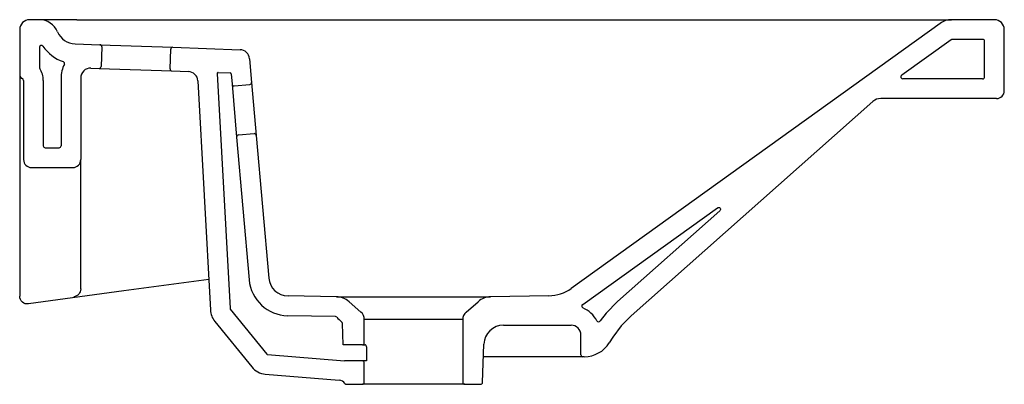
# Model space of a CAD drawing. Header units: millimetres. Extents: x 4656.358 to 4656.858, y 2575.919 to 2576.104.
import ezdxf

# ---------------------------------------------------------------- set-up
doc = ezdxf.new("R2010")
doc.units = ezdxf.units.MM
doc.layers.add('SANINDUSA', color=3, linetype='Continuous')

msp = doc.modelspace()

# ---------------------------------------------------------------- linework, layer by layer
at = {"layer": 'SANINDUSA'}
for p, q in [((4656.368467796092, 2576.104003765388), (4656.363467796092, 2576.104003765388)), ((4656.387520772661, 2576.104003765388), (4656.368832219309, 2576.104003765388)), ((4656.387520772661, 2576.104003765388), (4656.831685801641, 2576.104003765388)), ((4656.82585373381, 2576.102127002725), (4656.638539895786, 2575.967645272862)), ((4656.853467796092, 2576.104003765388), (4656.831685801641, 2576.104003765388)), ((4656.358467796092, 2576.099003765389), (4656.358467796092, 2576.076003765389)), ((4656.858467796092, 2576.068003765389), (4656.858467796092, 2576.099003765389)), ((4656.368467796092, 2576.090037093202), (4656.368467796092, 2576.079808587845)), ((4656.386572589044, 2576.091720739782), (4656.399223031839, 2576.091278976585)), ((4656.399223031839, 2576.091278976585), (4656.436200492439, 2576.089987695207)), ((4656.400187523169, 2576.090244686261), (4656.399838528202, 2576.080250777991)), ((4656.831424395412, 2576.093816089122), (4656.806352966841, 2576.075816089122)), ((4656.847467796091, 2576.094003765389), (4656.832007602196, 2576.094003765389)), ((4656.848467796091, 2576.075003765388), (4656.848467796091, 2576.093003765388)), ((4656.434817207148, 2576.079029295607), (4656.435166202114, 2576.089023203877)), ((4656.436200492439, 2576.089987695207), (4656.470391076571, 2576.0887937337)), ((4656.475197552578, 2576.084232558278), (4656.476250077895, 2576.072202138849)), ((4656.358467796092, 2576.076003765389), (4656.358467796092, 2576.072367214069)), ((4656.394642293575, 2576.079431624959), (4656.398804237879, 2576.079286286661)), ((4656.398804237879, 2576.079286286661), (4656.435781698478, 2576.077995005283)), ((4656.435781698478, 2576.077995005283), (4656.444141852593, 2576.077703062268)), ((4656.458774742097, 2576.076647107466), (4656.465277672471, 2575.95738954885)), ((4656.459291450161, 2576.077174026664), (4656.465354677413, 2576.076962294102)), ((4656.465835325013, 2576.076506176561), (4656.466288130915, 2576.071330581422)), ((4656.358467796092, 2576.072367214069), (4656.358467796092, 2576.033003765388)), ((4656.360467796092, 2576.073175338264), (4656.360467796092, 2576.033003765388)), ((4656.370467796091, 2576.073175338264), (4656.370467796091, 2576.040003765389)), ((4656.379467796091, 2576.074434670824), (4656.379467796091, 2576.040003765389)), ((4656.389467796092, 2576.074434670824), (4656.389467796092, 2576.033003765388)), ((4656.448959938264, 2576.072978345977), (4656.455301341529, 2575.95668304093)), ((4656.466288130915, 2576.071330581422), (4656.468641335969, 2576.044433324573)), ((4656.467371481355, 2576.070421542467), (4656.47534103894, 2576.071118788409)), ((4656.476250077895, 2576.072202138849), (4656.47860328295, 2576.045304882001)), ((4656.847467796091, 2576.074003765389), (4656.806936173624, 2576.074003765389)), ((4656.668897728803, 2575.953807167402), (4656.791765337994, 2576.062497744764)), ((4656.854467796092, 2576.064003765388), (4656.795740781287, 2576.064003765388)), ((4656.469550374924, 2576.045516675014), (4656.477519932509, 2576.046213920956)), ((4656.47860328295, 2576.045304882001), (4656.484934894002, 2575.972934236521)), ((4656.468641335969, 2576.044433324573), (4656.47497294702, 2575.972062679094)), ((4656.371467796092, 2576.039003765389), (4656.378467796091, 2576.039003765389)), ((4656.358467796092, 2576.033003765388), (4656.358467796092, 2576.01801314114)), ((4656.389467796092, 2575.967377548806), (4656.389467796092, 2576.033003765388)), ((4656.364467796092, 2576.029003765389), (4656.385467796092, 2576.029003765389)), ((4656.358467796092, 2576.01801314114), (4656.358467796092, 2575.976628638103)), ((4656.358467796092, 2575.976628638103), (4656.358467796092, 2575.964157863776)), ((4656.389467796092, 2575.967837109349), (4656.389467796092, 2575.967923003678)), ((4656.358467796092, 2575.964157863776), (4656.358467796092, 2575.963738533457)), ((4656.519312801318, 2575.963378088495), (4656.494722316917, 2575.963807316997)), ((4656.519312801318, 2575.963378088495), (4656.597622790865, 2575.963378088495)), ((4656.531748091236, 2575.955668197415), (4656.525698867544, 2575.960926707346)), ((4656.585187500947, 2575.955668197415), (4656.591236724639, 2575.960926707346)), ((4656.627224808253, 2575.963894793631), (4656.597622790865, 2575.963378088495)), ((4656.465388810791, 2575.957101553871), (4656.483900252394, 2575.934308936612)), ((4656.457524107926, 2575.950923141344), (4656.476272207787, 2575.92783913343)), ((4656.518760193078, 2575.953386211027), (4656.494547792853, 2575.953808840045)), ((4656.533467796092, 2575.940003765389), (4656.533467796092, 2575.951894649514)), ((4656.583467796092, 2575.951894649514), (4656.533467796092, 2575.951894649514)), ((4656.583467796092, 2575.951894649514), (4656.583467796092, 2575.920003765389)), ((4656.522769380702, 2575.939003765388), (4656.522389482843, 2575.949882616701)), ((4656.604172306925, 2575.949003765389), (4656.638467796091, 2575.949003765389)), ((4656.643467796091, 2575.934003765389), (4656.643467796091, 2575.944003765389)), ((4656.659625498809, 2575.942856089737), (4656.657874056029, 2575.940053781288)), ((4656.532467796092, 2575.939003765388), (4656.522769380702, 2575.939003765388)), ((4656.532467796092, 2575.939003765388), (4656.533899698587, 2575.939003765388)), ((4656.534634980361, 2575.938003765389), (4656.534634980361, 2575.931868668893)), ((4656.593501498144, 2575.919968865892), (4656.594178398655, 2575.939352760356)), ((4656.484246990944, 2575.934125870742), (4656.523467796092, 2575.930868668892)), ((4656.532467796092, 2575.930868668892), (4656.523467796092, 2575.930868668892)), ((4656.534634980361, 2575.930868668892), (4656.532467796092, 2575.930868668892)), ((4656.534634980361, 2575.931868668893), (4656.534634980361, 2575.930868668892)), ((4656.644467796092, 2575.933003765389), (4656.593956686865, 2575.933003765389)), ((4656.645154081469, 2575.933003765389), (4656.644467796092, 2575.933003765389)), ((4656.533467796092, 2575.920003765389), (4656.533467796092, 2575.929868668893)), ((4656.48320697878, 2575.924177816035), (4656.520747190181, 2575.921060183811)), ((4656.524467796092, 2575.919003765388), (4656.532467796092, 2575.919003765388)), ((4656.584467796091, 2575.919003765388), (4656.532467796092, 2575.919003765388)), ((4656.584467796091, 2575.919003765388), (4656.592467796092, 2575.919003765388))]:
    msp.add_line(p, q, dxfattribs=at)
at = {"layer": 'SANINDUSA', "flags": 128}
msp.add_lwpolyline([(4656.644371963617, 2575.959522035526), (4656.712749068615, 2576.008613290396, -0.9504578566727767), (4656.71399484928, 2576.0070519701), (4656.662030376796, 2575.961083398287, 0.0179049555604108), (4656.661978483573, 2575.961034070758), (4656.656212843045, 2575.955146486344), (4656.653288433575, 2575.951137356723)], format="xyb", dxfattribs=at)
for points in [[(4656.454453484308, 2575.972231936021), (4656.411398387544, 2575.966367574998), (4656.363011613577, 2575.959776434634)], [(4656.389467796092, 2575.967377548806), (4656.389403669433, 2575.966664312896), (4656.389213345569, 2575.965973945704), (4656.388902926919, 2575.965328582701), (4656.388482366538, 2575.964748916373), (4656.38796514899, 2575.964253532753), (4656.387367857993, 2575.963858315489), (4656.386709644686, 2575.963575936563), (4656.386011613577, 2575.963415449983)], [(4656.363011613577, 2575.959776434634), (4656.362160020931, 2575.959751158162), (4656.36132239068, 2575.959906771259), (4656.360536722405, 2575.960236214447), (4656.359838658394, 2575.960724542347), (4656.359259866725, 2575.961349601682), (4656.358826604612, 2575.962083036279), (4656.358558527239, 2575.962891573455), (4656.358467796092, 2575.963738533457)], [(4656.668897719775, 2575.953807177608), (4656.66386469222, 2575.948667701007), (4656.659625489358, 2575.942856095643)], [(4656.534634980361, 2575.938003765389), (4656.534602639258, 2575.938282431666), (4656.534593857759, 2575.938317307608), (4656.534479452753, 2575.938595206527), (4656.534306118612, 2575.938818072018), (4656.534088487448, 2575.938963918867), (4656.533899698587, 2575.939003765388)]]:
    msp.add_lwpolyline(points, dxfattribs=at)
at = {"layer": 'SANINDUSA'}
for centre, radius, start, end in [((4656.363467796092, 2576.099003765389), 0.005, 90, 180), ((4656.368467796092, 2576.094003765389), 0.01000000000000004, 22.67752486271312, 90), ((4656.831685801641, 2576.094003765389), 0.01, 90, 125.6764082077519), ((4656.853467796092, 2576.099003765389), 0.005, 0, 90), ((4656.38692158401, 2576.101714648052), 0.01000000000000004, 202.6775248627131, 268.0000000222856), ((4656.369467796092, 2576.090037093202), 0.001, 33.78472392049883, 180), ((4656.38692158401, 2576.101714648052), 0.02000000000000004, 213.7847239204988, 251.5137109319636), ((4656.399188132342, 2576.090279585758), 0.0009999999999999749, 357.9999999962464, 88.00000002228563), ((4656.832007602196, 2576.093003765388), 0.001, 90, 125.6764082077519), ((4656.847467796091, 2576.093003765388), 0.001, 0, 90), ((4656.436165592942, 2576.08898830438), 0.001000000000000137, 88.00000002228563, 177.9999999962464), ((4656.470216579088, 2576.083796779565), 0.004999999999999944, 4.999999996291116, 88.00000002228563), ((4656.394467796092, 2576.074434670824), 0.015, 152.5984272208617, 180), ((4656.380262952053, 2576.081798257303), 0.001, 332.5984272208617, 71.51371093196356), ((4656.398839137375, 2576.080285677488), 0.001, 268.0000000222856, 357.9999999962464), ((4656.360467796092, 2576.076003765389), 0.00200000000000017, 180, 250.528779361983), ((4656.369467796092, 2576.079808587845), 0.001, 180, 213.5573097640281), ((4656.359467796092, 2576.073175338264), 0.01100000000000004, 0, 33.5573097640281), ((4656.394467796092, 2576.074434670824), 0.005, 88.00000002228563, 180), ((4656.435816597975, 2576.07899439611), 0.001, 177.9999999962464, 268.0000000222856), ((4656.44396735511, 2576.072706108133), 0.005, 3.121159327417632, 88.00000002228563), ((4656.459274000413, 2576.07667433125), 0.0005, 88.00000002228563, 183.1211593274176), ((4656.465337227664, 2576.076462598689), 0.0005, 4.999999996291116, 88.00000002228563), ((4656.806936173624, 2576.075003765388), 0.001, 125.6764082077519, 270), ((4656.847467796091, 2576.075003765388), 0.001, 270, 0), ((4656.359467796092, 2576.073175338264), 0.001000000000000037, 0, 70.52877936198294), ((4656.467284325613, 2576.071417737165), 0.001, 184.9999999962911, 275.0000000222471), ((4656.475253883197, 2576.072114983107), 0.00100000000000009, 275.0000000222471, 4.999999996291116), ((4656.854467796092, 2576.068003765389), 0.003999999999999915, 270, 0), ((4656.795740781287, 2576.058003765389), 0.006000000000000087, 90, 131.4964683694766), ((4656.469637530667, 2576.044520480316), 0.001, 95.00000002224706, 184.9999999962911), ((4656.477607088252, 2576.045217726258), 0.000999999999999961, 4.999999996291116, 95.00000002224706), ((4656.371467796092, 2576.040003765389), 0.001, 180, 270), ((4656.378467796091, 2576.040003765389), 0.001, 270, 0), ((4656.364467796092, 2576.033003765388), 0.004000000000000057, 180, 270), ((4656.385467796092, 2576.033003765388), 0.004000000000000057, 270, 0), ((4656.494896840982, 2575.973805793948), 0.01999999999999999, 184.9999999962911, 268.9999999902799), ((4656.494896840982, 2575.973805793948), 0.009999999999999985, 184.9999999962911, 268.9999999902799), ((4656.626875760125, 2575.983891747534), 0.02000000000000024, 271.0000000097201, 305.6764082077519), ((4656.519138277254, 2575.953379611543), 0.01, 48.9999999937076, 88.99999999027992), ((4656.597797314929, 2575.953379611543), 0.01, 91.0000000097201, 131.0000000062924), ((4656.465286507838, 2575.957227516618), 0.01000000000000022, 183.1211593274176, 219.0824099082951), ((4656.465776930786, 2575.957416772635), 0.0005, 183.1211593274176, 219.0824099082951), ((4656.528467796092, 2575.951894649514), 0.005, 0, 48.9999999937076), ((4656.588467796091, 2575.951894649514), 0.005, 131.0000000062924, 180), ((4656.644885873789, 2575.958660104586), 0.001, 125.5188953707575, 246.3511697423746), ((4656.626875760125, 2575.983891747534), 0.03000000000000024, 305.5188953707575, 305.6764082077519), ((4656.638467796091, 2575.944003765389), 0.015, 28.86069148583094, 66.35116974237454), ((4656.518742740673, 2575.952386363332), 0.001, 43.02537688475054, 88.99999999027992), ((4656.542945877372, 2575.974976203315), 0.03210729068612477, 223.0253768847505, 229.3762587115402), ((4656.521390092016, 2575.949847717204), 0.001, 2.000000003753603, 49.3762587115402), ((4656.65248053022, 2575.951726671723), 0.001, 208.860691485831, 323.891586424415), ((4656.604172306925, 2575.939003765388), 0.01, 90, 177.9999999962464), ((4656.638467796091, 2575.944003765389), 0.005, 0, 90), ((4656.532467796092, 2575.940003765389), 0.001000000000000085, 270, 0), ((4656.645154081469, 2575.948003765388), 0.01500000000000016, 270, 327.9946168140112), ((4656.48428837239, 2575.934624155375), 0.0005, 219.0824099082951, 265.2526053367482), ((4656.532467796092, 2575.929868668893), 0.001000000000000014, 0, 90), ((4656.644467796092, 2575.934003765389), 0.001000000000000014, 180, 270), ((4656.484034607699, 2575.934143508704), 0.009999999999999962, 219.0824099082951, 265.2526053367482), ((4656.520416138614, 2575.917073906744), 0.003999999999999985, 35.87166790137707, 85.2526053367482), ((4656.532467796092, 2575.920003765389), 0.001000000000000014, 270, 0), ((4656.584467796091, 2575.920003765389), 0.001000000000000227, 180, 270), ((4656.524467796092, 2575.920003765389), 0.001000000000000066, 215.8716679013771, 270), ((4656.592502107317, 2575.920003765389), 0.001, 270, 357.9999999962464)]:
    msp.add_arc(centre, radius, start, end, dxfattribs=at)

doc.saveas('drawing.dxf')
